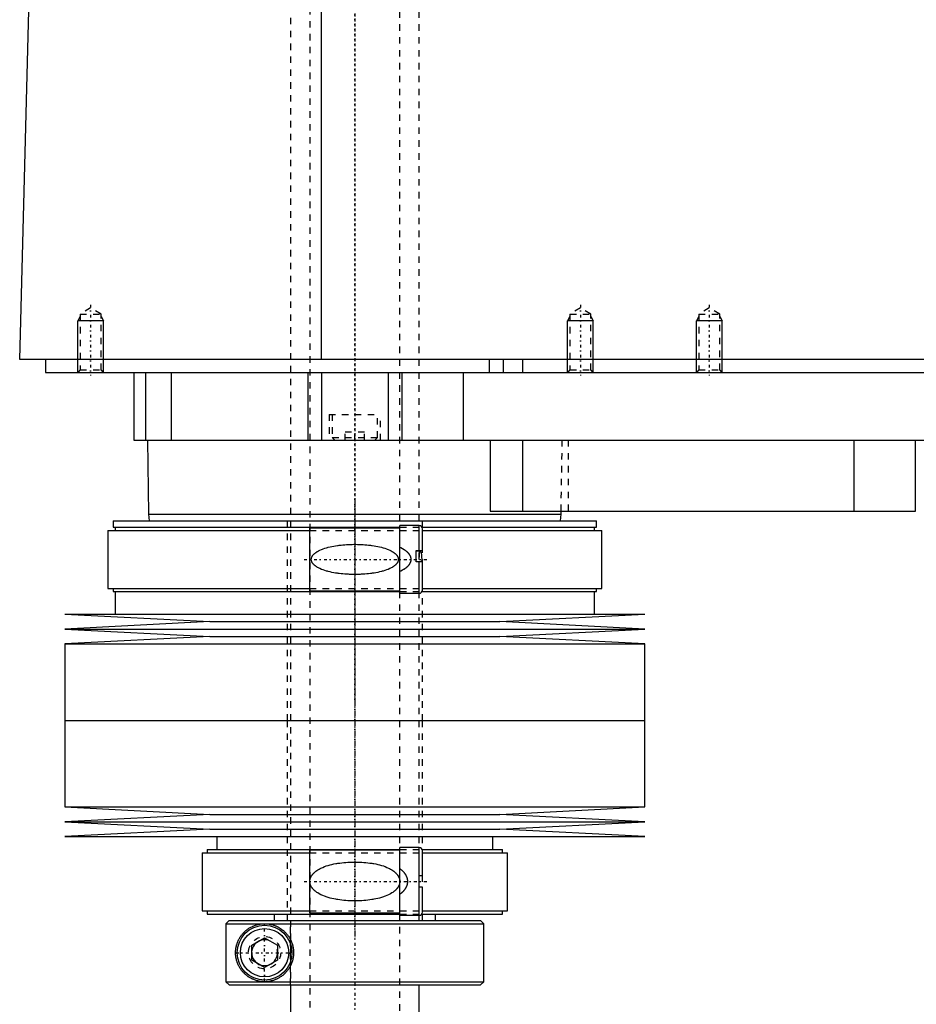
# Model space of a CAD drawing. Extents: x -502 to 174, y -319 to 558.
# Tile 3 of 8: x -502 to -363, y -24 to 129. Entities that reach past the tile are written whole.
import ezdxf

# ---------------------------------------------------------------- set-up
doc = ezdxf.new("R2010")
doc.units = 0
doc.linetypes.add('CENTER', pattern=[1.5, 0.45, -0.5, 0.05, -0.5])
doc.linetypes.add('DASHED', pattern=[2, 1, -1])
for name, color, linetype in [('AM_0', 7, 'CONTINUOUS'), ('AM_10', 7, 'CONTINUOUS'), ('AM_3', 7, 'DASHED'), ('AM_7', 7, 'CENTER')]:
    doc.layers.add(name, color=color, linetype=linetype)

msp = doc.modelspace()

# ---------------------------------------------------------------- linework, layer by layer
at = {"layer": 'AM_0', "color": 7, "linetype": 'CONTINUOUS'}
for p, q in [((-455.15, 76.5), (-455.15, 137.05)), ((-502, 76.5), (-500.5, 133.35)), ((-100.5, 76.5), (-502, 76.5)), ((-498, 76.5), (-498, 74.5)), ((-429.15, 76.5), (-429.15, 74.5)), ((-427, 76.5), (-427, 74.5)), ((-424, 76.5), (-424, 74.5)), ((-498, 74.5), (-144, 74.5)), ((-489, 74.5), (-489.01, 74.51)), ((-484.3, 74.5), (-484.3, 64)), ((-482.5, 74.5), (-482.5, 64)), ((-478.5, 74.5), (-478.5, 64)), ((-457.3, 74.5), (-457.3, 64)), ((-455.19, 74.5), (-455.19, 64)), ((-444.81, 74.5), (-444.81, 64)), ((-442.7, 74.5), (-442.7, 64)), ((-433.21, 74.5), (-433.21, 64)), ((-484.3, 64), (-288, 64)), ((-482.18, 64), (-482, 52.5)), ((-429, 64), (-429, 53)), ((-424, 64), (-424, 53)), ((-372.56, 64), (-372.56, 53)), ((-363, 53), (-363, 64)), ((-482, 52.5), (-481.9, 51.5)), ((-482, 52.5), (-418, 52.5)), ((-429, 53), (-363, 53)), ((-418.1, 51.5), (-418, 52.5)), ((-418, 52.5), (-417.99, 53)), ((-487.52, 51.5), (-487.52, 50.5)), ((-487.52, 51.5), (-412.48, 51.5)), ((-487.52, 50.5), (-443, 50.5)), ((-487.18, 50.5), (-487.18, 50)), ((-440, 50.75), (-443, 50.75)), ((-443, 40.25), (-443, 50.75)), ((-440, 46.9), (-440, 50.75)), ((-439.56, 50.5), (-412.48, 50.5)), ((-412.82, 50), (-412.82, 50.5)), ((-412.48, 50.5), (-412.48, 51.5)), ((-488.32, 50), (-488.32, 41)), ((-488.32, 50), (-457, 50)), ((-443, 50.35), (-457, 50.35)), ((-457, 40.65), (-457, 50.35)), ((-439.5, 46.9), (-439.5, 50.25)), ((-439.5, 50), (-411.68, 50)), ((-411.68, 41), (-411.68, 50)), ((-440.5, 46.9), (-439.5, 46.9)), ((-440.5, 45.1), (-440.5, 46.9)), ((-440.5, 46.84), (-440, 46.84)), ((-439.5, 45.1), (-440.5, 45.1)), ((-440, 40.25), (-440, 45.1)), ((-439.5, 40.75), (-439.5, 45.1)), ((-488.32, 41), (-457, 41)), ((-487.52, 41), (-487.52, 40.5)), ((-487.52, 40.5), (-443, 40.5)), ((-487.18, 40.5), (-487.18, 37)), ((-457, 40.65), (-443, 40.65)), ((-443, 40.25), (-440, 40.25)), ((-439.56, 40.5), (-412.48, 40.5)), ((-439.5, 41), (-411.68, 41)), ((-412.82, 37), (-412.82, 40.5)), ((-412.48, 40.5), (-412.48, 41)), ((-495, 37), (-472.5, 35.85)), ((-495, 37), (-405, 37)), ((-427.5, 35.85), (-405, 37)), ((-472.5, 35.85), (-495, 34.7)), ((-472.5, 35.85), (-427.5, 35.85)), ((-405, 34.7), (-427.5, 35.85)), ((-495, 34.7), (-472.5, 33.55)), ((-495, 34.7), (-405, 34.7)), ((-427.5, 33.55), (-405, 34.7)), ((-472.5, 33.55), (-495, 32.4)), ((-495, 32.4), (-495, 20.5)), ((-495, 32.4), (-405, 32.4)), ((-472.5, 33.55), (-427.5, 33.55)), ((-405, 32.4), (-427.5, 33.55)), ((-405, 20.5), (-405, 32.4)), ((-495, 20.5), (-405, 20.5)), ((-495, 20.5), (-495, 7.1)), ((-495, 20.5), (-405, 20.5)), ((-405, 7.1), (-405, 20.5)), ((-495, 7.1), (-472.5, 5.95)), ((-495, 7.1), (-405, 7.1)), ((-427.5, 5.95), (-405, 7.1)), ((-472.5, 5.95), (-495, 4.8)), ((-495, 4.8), (-472.5, 3.65)), ((-495, 4.8), (-405, 4.8)), ((-472.5, 5.95), (-427.5, 5.95)), ((-405, 4.8), (-427.5, 5.95)), ((-427.5, 3.65), (-405, 4.8)), ((-472.5, 3.65), (-495, 2.5)), ((-472.5, 3.65), (-427.5, 3.65)), ((-405, 2.5), (-427.5, 3.65)), ((-495, 2.5), (-405, 2.5)), ((-471.4, 2.5), (-471.4, 0.5)), ((-428.6, 0.5), (-428.6, 2.5)), ((-473.7, 0), (-473.7, -9)), ((-473.7, 0), (-457, 0)), ((-472.9, 0.5), (-472.9, 0)), ((-472.9, 0.5), (-443, 0.5)), ((-443, 0.4), (-457, 0.4)), ((-457, -9.3), (-457, 0.4)), ((-440, 0.8), (-443, 0.8)), ((-443, -9.7), (-443, 0.8)), ((-440, -9.7), (-440, 0.8)), ((-439.54, 0.5), (-427.1, 0.5)), ((-439.5, -3.55), (-439.5, 0.3)), ((-439.5, 0), (-426.3, 0)), ((-427.1, 0), (-427.1, 0.5)), ((-426.3, -9), (-426.3, 0)), ((-440, -3.55), (-439.5, -3.55)), ((-439.5, -5.35), (-440, -5.35)), ((-439.5, -9.2), (-439.5, -5.35)), ((-473.7, -9), (-457, -9)), ((-472.9, -9), (-472.9, -9.5)), ((-439.5, -9), (-426.3, -9)), ((-427.1, -9.5), (-427.1, -9)), ((-472.9, -9.5), (-442.99, -9.5)), ((-469.49, -10.5), (-469.99, -11)), ((-469.49, -10.5), (-430.5, -10.5)), ((-462.5, -9.5), (-462.5, -10.5)), ((-457, -9.3), (-443, -9.3)), ((-443, -9.7), (-440, -9.7)), ((-439.6, -9.5), (-427.1, -9.5)), ((-437.5, -10.5), (-437.5, -9.5)), ((-430, -11), (-430.5, -10.5)), ((-469.99, -11), (-430, -11)), ((-469.99, -11), (-469.99, -20)), ((-430, -20), (-430, -11)), ((-466, -14.35), (-464, -13.19)), ((-464, -13.19), (-462, -14.35)), ((-466, -16.65), (-466, -14.35)), ((-462, -14.35), (-462, -16.65)), ((-464, -17.81), (-466, -16.65)), ((-462, -16.65), (-464, -17.81)), ((-469.99, -20), (-430, -20)), ((-469.99, -20), (-469.49, -20.5)), ((-469.49, -20.5), (-430.5, -20.5)), ((-460, -20.5), (-460, -30.5)), ((-440, -50.5), (-440, -20.5)), ((-430.5, -20.5), (-430, -20))]:
    msp.add_line(p, q, dxfattribs=at)
for points in [[(-440, 46.84, 0), (-440, 46.84, 0), (-440, 46.84, 0), (-439.99, 46.84, 0), (-439.99, 46.84, 0), (-439.99, 46.84, 0), (-439.99, 46.84, 0), (-439.98, 46.84, 0), (-439.98, 46.84, 0), (-439.98, 46.84, 0), (-439.98, 46.84, 0), (-439.97, 46.84, 0), (-439.97, 46.84, 0), (-439.97, 46.84, 0), (-439.97, 46.84, 0), (-439.96, 46.84, 0), (-439.96, 46.84, 0), (-439.96, 46.84, 0), (-439.96, 46.84, 0), (-439.96, 46.84, 0), (-439.95, 46.84, 0), (-439.95, 46.83, 0), (-439.95, 46.83, 0), (-439.95, 46.83, 0), (-439.95, 46.83, 0), (-439.94, 46.83, 0), (-439.94, 46.83, 0), (-439.94, 46.83, 0), (-439.94, 46.83, 0), (-439.93, 46.83, 0), (-439.93, 46.83, 0), (-439.93, 46.82, 0), (-439.93, 46.82, 0), (-439.93, 46.82, 0), (-439.93, 46.82, 0), (-439.92, 46.82, 0), (-439.92, 46.82, 0), (-439.92, 46.82, 0), (-439.92, 46.82, 0), (-439.91, 46.81, 0), (-439.91, 46.81, 0), (-439.91, 46.81, 0), (-439.91, 46.81, 0), (-439.91, 46.81, 0), (-439.9, 46.81, 0), (-439.9, 46.81, 0), (-439.9, 46.8, 0), (-439.9, 46.8, 0), (-439.9, 46.8, 0), (-439.9, 46.8, 0), (-439.89, 46.8, 0), (-439.89, 46.79, 0), (-439.87, 46.78, 0), (-439.87, 46.77, 0), (-439.86, 46.77, 0), (-439.85, 46.75, 0), (-439.84, 46.74, 0), (-439.83, 46.72, 0), (-439.82, 46.71, 0), (-439.81, 46.7, 0), (-439.81, 46.69, 0), (-439.8, 46.68, 0), (-439.8, 46.66, 0), (-439.79, 46.65, 0), (-439.78, 46.64, 0), (-439.78, 46.63, 0), (-439.77, 46.62, 0), (-439.77, 46.6, 0), (-439.76, 46.59, 0), (-439.76, 46.58, 0), (-439.76, 46.57, 0), (-439.75, 46.55, 0), (-439.73, 46.5, 0), (-439.71, 46.4, 0), (-439.68, 46.3, 0), (-439.67, 46.19, 0), (-439.65, 46.09, 0), (-439.65, 46.03, 0), (-439.64, 45.98, 0), (-439.63, 45.87, 0), (-439.63, 45.77, 0), (-439.62, 45.66, 0), (-439.62, 45.56, 0), (-439.62, 45.46, 0), (-439.62, 45.41, 0), (-439.62, 45.36, 0), (-439.63, 45.26, 0), (-439.63, 45.15, 0), (-439.63, 45.1, 0)], [(-464, -20, 0), (-464.06, -20, 0), (-464.19, -20, 0), (-464.32, -19.99, 0), (-464.38, -19.98, 0), (-464.44, -19.98, 0), (-464.57, -19.96, 0), (-464.7, -19.95, 0), (-464.82, -19.92, 0), (-464.94, -19.9, 0), (-465.07, -19.87, 0), (-465.13, -19.86, 0), (-465.19, -19.84, 0), (-465.31, -19.81, 0), (-465.43, -19.77, 0), (-465.55, -19.73, 0), (-465.66, -19.68, 0), (-465.78, -19.63, 0), (-465.83, -19.61, 0), (-465.89, -19.58, 0), (-466, -19.53, 0), (-466.11, -19.47, 0), (-466.16, -19.45, 0), (-466.22, -19.42, 0), (-466.32, -19.35, 0), (-466.43, -19.29, 0), (-466.48, -19.26, 0), (-466.53, -19.22, 0), (-466.63, -19.15, 0), (-466.72, -19.08, 0), (-466.82, -19.01, 0), (-466.91, -18.93, 0), (-467, -18.85, 0), (-467.05, -18.81, 0), (-467.09, -18.77, 0), (-467.17, -18.69, 0), (-467.26, -18.6, 0), (-467.34, -18.52, 0), (-467.42, -18.43, 0), (-467.49, -18.34, 0), (-467.53, -18.29, 0), (-467.57, -18.25, 0), (-467.64, -18.15, 0), (-467.71, -18.05, 0), (-467.78, -17.94, 0), (-467.85, -17.83, 0), (-467.91, -17.72, 0), (-467.95, -17.66, 0), (-467.98, -17.6, 0), (-468.04, -17.48, 0), (-468.1, -17.36, 0), (-468.15, -17.23, 0), (-468.21, -17.1, 0), (-468.25, -16.97, 0), (-468.28, -16.9, 0), (-468.3, -16.83, 0), (-468.34, -16.69, 0), (-468.38, -16.55, 0), (-468.41, -16.4, 0), (-468.43, -16.31, 0), (-468.43, -16.28, 0), (-468.44, -16.26, 0), (-468.44, -16.24, 0), (-468.44, -16.23, 0), (-468.44, -16.21, 0), (-468.45, -16.18, 0), (-468.45, -16.15, 0), (-468.46, -16.13, 0), (-468.46, -16.1, 0), (-468.46, -16.09, 0), (-468.46, -16.07, 0), (-468.47, -16.05, 0), (-468.47, -16.02, 0), (-468.47, -16.01, 0), (-468.47, -15.99, 0), (-468.48, -15.97, 0), (-468.48, -15.94, 0), (-468.48, -15.93, 0), (-468.48, -15.91, 0), (-468.48, -15.89, 0), (-468.49, -15.86, 0), (-468.49, -15.83, 0), (-468.49, -15.8, 0), (-468.49, -15.77, 0), (-468.49, -15.76, 0), (-468.49, -15.75, 0), (-468.49, -15.72, 0), (-468.5, -15.69, 0), (-468.5, -15.66, 0), (-468.5, -15.63, 0), (-468.5, -15.6, 0), (-468.5, -15.59, 0), (-468.5, -15.57, 0), (-468.5, -15.54, 0), (-468.5, -15.51, 0), (-468.5, -15.5, 0), (-468.5, -15.49, 0), (-468.5, -15.46, 0), (-468.5, -15.43, 0), (-468.5, -15.41, 0), (-468.5, -15.4, 0), (-468.5, -15.37, 0), (-468.5, -15.34, 0), (-468.5, -15.31, 0), (-468.49, -15.28, 0), (-468.49, -15.25, 0), (-468.49, -15.24, 0), (-468.49, -15.23, 0), (-468.49, -15.2, 0), (-468.49, -15.17, 0), (-468.49, -15.14, 0), (-468.48, -15.11, 0), (-468.48, -15.09, 0), (-468.48, -15.07, 0), (-468.48, -15.06, 0), (-468.48, -15.03, 0), (-468.47, -15.01, 0), (-468.47, -14.99, 0), (-468.47, -14.98, 0), (-468.47, -14.95, 0), (-468.46, -14.93, 0), (-468.46, -14.91, 0), (-468.46, -14.9, 0), (-468.46, -14.87, 0), (-468.45, -14.85, 0), (-468.45, -14.82, 0), (-468.44, -14.79, 0), (-468.44, -14.77, 0), (-468.44, -14.76, 0), (-468.44, -14.74, 0), (-468.43, -14.72, 0), (-468.43, -14.69, 0), (-468.41, -14.6, 0), (-468.38, -14.45, 0), (-468.34, -14.31, 0), (-468.3, -14.17, 0), (-468.28, -14.1, 0), (-468.25, -14.03, 0), (-468.21, -13.9, 0), (-468.15, -13.77, 0), (-468.1, -13.64, 0), (-468.04, -13.52, 0), (-467.98, -13.4, 0), (-467.95, -13.34, 0), (-467.91, -13.28, 0), (-467.85, -13.17, 0), (-467.78, -13.06, 0), (-467.71, -12.95, 0), (-467.64, -12.85, 0), (-467.57, -12.75, 0), (-467.53, -12.71, 0), (-467.49, -12.66, 0), (-467.42, -12.57, 0), (-467.34, -12.48, 0), (-467.26, -12.4, 0), (-467.17, -12.31, 0), (-467.09, -12.23, 0), (-467.05, -12.19, 0), (-467, -12.15, 0), (-466.91, -12.07, 0), (-466.82, -11.99, 0), (-466.72, -11.92, 0), (-466.63, -11.85, 0), (-466.53, -11.78, 0), (-466.48, -11.74, 0), (-466.43, -11.71, 0), (-466.32, -11.65, 0), (-466.22, -11.58, 0), (-466.16, -11.55, 0), (-466.11, -11.53, 0), (-466, -11.47, 0), (-465.89, -11.42, 0), (-465.83, -11.39, 0), (-465.78, -11.37, 0), (-465.66, -11.32, 0), (-465.55, -11.27, 0), (-465.43, -11.23, 0), (-465.31, -11.19, 0), (-465.19, -11.16, 0), (-465.13, -11.14, 0), (-465.07, -11.13, 0), (-464.94, -11.1, 0), (-464.82, -11.08, 0), (-464.7, -11.05, 0), (-464.57, -11.04, 0), (-464.44, -11.02, 0), (-464.38, -11.02, 0), (-464.32, -11.01, 0), (-464.19, -11, 0), (-464.06, -11, 0), (-464, -11, 0)], [(-464, -11, 0), (-463.95, -11, 0), (-463.85, -11, 0), (-463.74, -11.01, 0), (-463.69, -11.01, 0), (-463.63, -11.01, 0), (-463.52, -11.03, 0), (-463.42, -11.04, 0), (-463.3, -11.05, 0), (-463.19, -11.07, 0), (-463.08, -11.09, 0), (-463.02, -11.11, 0), (-462.97, -11.12, 0), (-462.85, -11.15, 0), (-462.74, -11.18, 0), (-462.63, -11.21, 0), (-462.51, -11.25, 0), (-462.4, -11.29, 0), (-462.34, -11.32, 0), (-462.28, -11.34, 0), (-462.17, -11.39, 0), (-462.06, -11.44, 0), (-462, -11.47, 0), (-461.95, -11.5, 0), (-461.83, -11.56, 0), (-461.72, -11.62, 0), (-461.67, -11.65, 0), (-461.61, -11.68, 0), (-461.51, -11.75, 0), (-461.4, -11.83, 0), (-461.3, -11.9, 0), (-461.19, -11.98, 0), (-461.09, -12.06, 0), (-461.04, -12.11, 0), (-461, -12.15, 0), (-460.9, -12.24, 0), (-460.81, -12.33, 0), (-460.71, -12.42, 0), (-460.63, -12.52, 0), (-460.54, -12.62, 0), (-460.5, -12.68, 0), (-460.45, -12.73, 0), (-460.37, -12.84, 0), (-460.29, -12.95, 0), (-460.21, -13.07, 0), (-460.14, -13.19, 0), (-460.06, -13.32, 0), (-460.03, -13.38, 0), (-460, -13.45, 0), (-459.93, -13.58, 0), (-459.87, -13.71, 0), (-459.81, -13.85, 0), (-459.76, -13.99, 0), (-459.71, -14.13, 0), (-459.69, -14.2, 0), (-459.67, -14.27, 0), (-459.63, -14.41, 0), (-459.6, -14.56, 0), (-459.57, -14.7, 0), (-459.55, -14.85, 0), (-459.53, -14.99, 0), (-459.52, -15.07, 0), (-459.51, -15.14, 0), (-459.51, -15.28, 0), (-459.5, -15.43, 0), (-459.5, -15.5, 0), (-459.5, -15.57, 0), (-459.51, -15.72, 0), (-459.51, -15.86, 0), (-459.52, -15.93, 0), (-459.53, -16.01, 0), (-459.55, -16.15, 0), (-459.57, -16.3, 0), (-459.6, -16.44, 0), (-459.63, -16.59, 0), (-459.67, -16.73, 0), (-459.69, -16.8, 0), (-459.71, -16.87, 0), (-459.76, -17.01, 0), (-459.81, -17.15, 0), (-459.87, -17.29, 0), (-459.93, -17.42, 0), (-460, -17.55, 0), (-460.03, -17.62, 0), (-460.06, -17.68, 0), (-460.14, -17.81, 0), (-460.21, -17.93, 0), (-460.29, -18.05, 0), (-460.37, -18.16, 0), (-460.45, -18.27, 0), (-460.5, -18.32, 0), (-460.54, -18.38, 0), (-460.63, -18.48, 0), (-460.71, -18.58, 0), (-460.81, -18.67, 0), (-460.9, -18.76, 0), (-461, -18.85, 0), (-461.04, -18.89, 0), (-461.09, -18.94, 0), (-461.19, -19.02, 0), (-461.3, -19.1, 0), (-461.4, -19.17, 0), (-461.51, -19.25, 0), (-461.61, -19.32, 0), (-461.67, -19.35, 0), (-461.72, -19.38, 0), (-461.83, -19.44, 0), (-461.95, -19.5, 0), (-462, -19.53, 0), (-462.06, -19.56, 0), (-462.17, -19.61, 0), (-462.28, -19.66, 0), (-462.34, -19.68, 0), (-462.4, -19.71, 0), (-462.51, -19.75, 0), (-462.63, -19.79, 0), (-462.74, -19.82, 0), (-462.85, -19.85, 0), (-462.97, -19.88, 0), (-463.02, -19.89, 0), (-463.08, -19.91, 0), (-463.19, -19.93, 0), (-463.3, -19.95, 0), (-463.42, -19.96, 0), (-463.52, -19.97, 0), (-463.63, -19.99, 0), (-463.69, -19.99, 0), (-463.74, -19.99, 0), (-463.85, -20, 0), (-463.95, -20, 0), (-464, -20, 0)]]:
    msp.add_polyline3d(points, dxfattribs=at)
for radius in [4.25, 3.75]:
    msp.add_circle((-464, -15.5), radius, dxfattribs=at)
for centre, start, end in [((-440, 50.25), 0, 90), ((-440, 40.75), 270, 0), ((-440, 0.3), 0, 90), ((-440, -9.2), 270, 0)]:
    msp.add_arc(centre, 0.5, start, end, dxfattribs=at)
at = {"layer": 'AM_10', "color": 7, "linetype": 'CONTINUOUS'}
for p, q in [((-492.62, 83.16), (-493, 82.5)), ((-489, 82.5), (-493, 82.5)), ((-493, 74.5), (-493, 82.5)), ((-489.38, 83.16), (-489, 82.5)), ((-489, 74.5), (-489, 82.5)), ((-416.62, 83.16), (-417, 82.5)), ((-413, 82.5), (-417, 82.5)), ((-417, 74.5), (-417, 82.5)), ((-413.38, 83.16), (-413, 82.5)), ((-413, 74.5), (-413, 82.5)), ((-396.62, 83.16), (-397, 82.5)), ((-393, 82.5), (-397, 82.5)), ((-397, 74.5), (-397, 82.5)), ((-393.38, 83.16), (-393, 82.5)), ((-393, 74.5), (-393, 82.5))]:
    msp.add_line(p, q, dxfattribs=at)
msp.add_arc((-464, -15.5), 2.01, 75, 15, dxfattribs=at)
at = {"layer": 'AM_3', "color": 6, "linetype": 'DASHED'}
for p, q in [((-457, 479), (-457, -50.5)), ((-443, -50.5), (-443, 479)), ((-460, 463.5), (-460, -20.5)), ((-440, -10.5), (-440, 459.9)), ((-491, 84.5), (-492.62, 83.56)), ((-489.38, 83.56), (-491, 84.5)), ((-415, 84.5), (-416.62, 83.56)), ((-413.38, 83.56), (-415, 84.5)), ((-395, 84.5), (-396.62, 83.56)), ((-393.38, 83.56), (-395, 84.5)), ((-492.62, 83.56), (-492.62, 74.88)), ((-492.62, 83.56), (-489.38, 83.56)), ((-489.38, 74.88), (-489.38, 83.56)), ((-416.62, 83.56), (-416.62, 74.88)), ((-416.62, 83.56), (-413.38, 83.56)), ((-413.38, 74.88), (-413.38, 83.56)), ((-396.62, 83.56), (-396.62, 74.88)), ((-396.62, 83.56), (-393.38, 83.56)), ((-393.38, 74.88), (-393.38, 83.56)), ((-492.62, 74.88), (-493, 74.5)), ((-492.62, 74.88), (-489.38, 74.88)), ((-489.01, 74.51), (-489.38, 74.88)), ((-416.62, 74.88), (-417, 74.5)), ((-416.62, 74.88), (-413.38, 74.88)), ((-413, 74.5), (-413.38, 74.88)), ((-396.62, 74.88), (-397, 74.5)), ((-396.62, 74.88), (-393.38, 74.88)), ((-393, 74.5), (-393.38, 74.88)), ((-478.5, 74.5), (-478.5, 64)), ((-454, 68), (-454, 64)), ((-454, 68), (-446, 68)), ((-453.5, 68), (-453.5, 64.4)), ((-446.5, 64.4), (-446.5, 68)), ((-446, 64), (-446, 68)), ((-453.5, 64.4), (-453.1, 64)), ((-453.5, 64.4), (-446.5, 64.4)), ((-451.5, 64), (-451.5, 65.25)), ((-448.5, 65.25), (-451.5, 65.25)), ((-450, 64), (-450, 65.25)), ((-448.5, 64), (-448.5, 65.25)), ((-446.9, 64), (-446.5, 64.4)), ((-417.99, 53), (-417.82, 64)), ((-416.85, 53), (-416.85, 64)), ((-460.5, 51.5), (-460.5, 20.5)), ((-443, 50.5), (-439.56, 50.5)), ((-439.5, 20.5), (-439.5, 51.5)), ((-457, 50), (-439.5, 50)), ((-440, 46.84), (-440, 45.1)), ((-457, 41), (-439.5, 41)), ((-443, 40.5), (-439.56, 40.5)), ((-460.5, 20.5), (-460.5, -10.5)), ((-439.5, -10.5), (-439.5, 20.5)), ((-457, 0), (-439.5, 0)), ((-443, 0.5), (-439.54, 0.5)), ((-457, -9), (-439.5, -9)), ((-469.73, -10.75), (-469.49, -10.5)), ((-459.97, -20.5), (-459.97, -10.5)), ((-442.99, -9.5), (-439.6, -9.5)), ((-469.86, -20.13), (-469.99, -20))]:
    msp.add_line(p, q, dxfattribs=at)
for points in [[(-450, 47.84, 0), (-449.86, 47.84, 0), (-449.58, 47.83, 0), (-449.3, 47.83, 0), (-449.16, 47.82, 0), (-449.02, 47.81, 0), (-448.73, 47.8, 0), (-448.44, 47.78, 0), (-448.16, 47.75, 0), (-447.87, 47.73, 0), (-447.58, 47.69, 0), (-447.43, 47.67, 0), (-447.29, 47.65, 0), (-447, 47.61, 0), (-446.72, 47.56, 0), (-446.44, 47.51, 0), (-446.16, 47.44, 0), (-445.88, 47.38, 0), (-445.75, 47.34, 0), (-445.61, 47.3, 0), (-445.35, 47.22, 0), (-445.09, 47.14, 0), (-444.96, 47.09, 0), (-444.83, 47.04, 0), (-444.59, 46.93, 0), (-444.35, 46.81, 0), (-444.23, 46.75, 0), (-444.21, 46.74, 0), (-444.17, 46.71, 0), (-444.13, 46.69, 0), (-444.12, 46.68, 0), (-444.1, 46.67, 0), (-444.06, 46.64, 0), (-444.02, 46.62, 0), (-443.99, 46.59, 0), (-443.95, 46.57, 0), (-443.91, 46.54, 0), (-443.89, 46.53, 0), (-443.88, 46.52, 0), (-443.84, 46.49, 0), (-443.81, 46.46, 0), (-443.77, 46.43, 0), (-443.74, 46.4, 0), (-443.7, 46.37, 0), (-443.68, 46.36, 0), (-443.67, 46.34, 0), (-443.63, 46.31, 0), (-443.6, 46.27, 0), (-443.57, 46.24, 0), (-443.54, 46.2, 0), (-443.51, 46.16, 0), (-443.49, 46.15, 0), (-443.48, 46.13, 0), (-443.45, 46.09, 0), (-443.42, 46.05, 0), (-443.4, 46.01, 0), (-443.37, 45.97, 0), (-443.35, 45.92, 0), (-443.34, 45.9, 0), (-443.33, 45.88, 0), (-443.31, 45.84, 0), (-443.3, 45.79, 0), (-443.28, 45.75, 0), (-443.27, 45.7, 0), (-443.26, 45.66, 0), (-443.26, 45.64, 0), (-443.25, 45.61, 0), (-443.25, 45.57, 0), (-443.25, 45.52, 0), (-443.25, 45.5, 0), (-443.25, 45.48, 0), (-443.25, 45.43, 0), (-443.25, 45.39, 0), (-443.26, 45.36, 0), (-443.26, 45.34, 0), (-443.27, 45.3, 0), (-443.28, 45.25, 0), (-443.3, 45.21, 0), (-443.31, 45.16, 0), (-443.33, 45.12, 0), (-443.34, 45.1, 0), (-443.35, 45.08, 0), (-443.37, 45.03, 0), (-443.4, 44.99, 0), (-443.42, 44.95, 0), (-443.45, 44.91, 0), (-443.48, 44.87, 0), (-443.49, 44.85, 0), (-443.51, 44.84, 0), (-443.54, 44.8, 0), (-443.57, 44.76, 0), (-443.6, 44.73, 0), (-443.63, 44.69, 0), (-443.67, 44.66, 0), (-443.68, 44.64, 0), (-443.7, 44.63, 0), (-443.74, 44.6, 0), (-443.77, 44.57, 0), (-443.81, 44.54, 0), (-443.84, 44.51, 0), (-443.88, 44.48, 0), (-443.89, 44.47, 0), (-443.91, 44.46, 0), (-443.95, 44.43, 0), (-443.99, 44.41, 0), (-444.02, 44.38, 0), (-444.06, 44.36, 0), (-444.1, 44.33, 0), (-444.12, 44.32, 0), (-444.13, 44.31, 0), (-444.17, 44.29, 0), (-444.21, 44.26, 0), (-444.23, 44.25, 0), (-444.35, 44.19, 0), (-444.59, 44.07, 0), (-444.83, 43.96, 0), (-445.09, 43.86, 0), (-445.35, 43.78, 0), (-445.61, 43.7, 0), (-445.75, 43.66, 0), (-445.88, 43.62, 0), (-446.16, 43.56, 0), (-446.44, 43.49, 0), (-446.72, 43.44, 0), (-447, 43.39, 0), (-447.29, 43.35, 0), (-447.43, 43.33, 0), (-447.58, 43.31, 0), (-447.87, 43.27, 0), (-448.16, 43.25, 0), (-448.44, 43.22, 0), (-448.73, 43.2, 0), (-449.02, 43.19, 0), (-449.16, 43.18, 0), (-449.3, 43.17, 0), (-449.58, 43.17, 0), (-449.86, 43.16, 0), (-450, 43.16, 0), (-450.14, 43.16, 0), (-450.42, 43.17, 0), (-450.7, 43.17, 0), (-450.84, 43.18, 0), (-450.98, 43.19, 0), (-451.27, 43.2, 0), (-451.56, 43.22, 0), (-451.84, 43.25, 0), (-452.13, 43.27, 0), (-452.42, 43.31, 0), (-452.57, 43.33, 0), (-452.71, 43.35, 0), (-453, 43.39, 0), (-453.28, 43.44, 0), (-453.56, 43.49, 0), (-453.84, 43.56, 0), (-454.12, 43.62, 0), (-454.25, 43.66, 0), (-454.39, 43.7, 0), (-454.65, 43.78, 0), (-454.91, 43.86, 0), (-455.17, 43.96, 0), (-455.41, 44.07, 0), (-455.65, 44.19, 0), (-455.77, 44.25, 0), (-455.79, 44.26, 0), (-455.83, 44.29, 0), (-455.87, 44.31, 0), (-455.88, 44.32, 0), (-455.9, 44.33, 0), (-455.94, 44.36, 0), (-455.98, 44.38, 0), (-456.01, 44.41, 0), (-456.05, 44.43, 0), (-456.09, 44.46, 0), (-456.11, 44.47, 0), (-456.12, 44.48, 0), (-456.16, 44.51, 0), (-456.19, 44.54, 0), (-456.23, 44.57, 0), (-456.26, 44.6, 0), (-456.3, 44.63, 0), (-456.32, 44.64, 0), (-456.33, 44.66, 0), (-456.37, 44.69, 0), (-456.4, 44.73, 0), (-456.43, 44.76, 0), (-456.46, 44.8, 0), (-456.49, 44.84, 0), (-456.51, 44.85, 0), (-456.52, 44.87, 0), (-456.55, 44.91, 0), (-456.58, 44.95, 0), (-456.6, 44.99, 0), (-456.63, 45.03, 0), (-456.65, 45.08, 0), (-456.66, 45.1, 0), (-456.67, 45.12, 0), (-456.69, 45.16, 0), (-456.7, 45.21, 0), (-456.72, 45.25, 0), (-456.73, 45.3, 0), (-456.74, 45.34, 0), (-456.74, 45.36, 0), (-456.75, 45.39, 0), (-456.75, 45.43, 0), (-456.75, 45.48, 0), (-456.75, 45.5, 0), (-456.75, 45.52, 0), (-456.75, 45.57, 0), (-456.75, 45.61, 0), (-456.74, 45.64, 0), (-456.74, 45.66, 0), (-456.73, 45.7, 0), (-456.72, 45.75, 0), (-456.7, 45.79, 0), (-456.69, 45.84, 0), (-456.67, 45.88, 0), (-456.66, 45.9, 0), (-456.65, 45.92, 0), (-456.63, 45.97, 0), (-456.6, 46.01, 0), (-456.58, 46.05, 0), (-456.55, 46.09, 0), (-456.52, 46.13, 0), (-456.51, 46.15, 0), (-456.49, 46.16, 0), (-456.46, 46.2, 0), (-456.43, 46.24, 0), (-456.4, 46.27, 0), (-456.37, 46.31, 0), (-456.33, 46.34, 0), (-456.32, 46.36, 0), (-456.3, 46.37, 0), (-456.26, 46.4, 0), (-456.23, 46.43, 0), (-456.19, 46.46, 0), (-456.16, 46.49, 0), (-456.12, 46.52, 0), (-456.11, 46.53, 0), (-456.09, 46.54, 0), (-456.05, 46.57, 0), (-456.01, 46.59, 0), (-455.98, 46.62, 0), (-455.94, 46.64, 0), (-455.9, 46.67, 0), (-455.88, 46.68, 0), (-455.87, 46.69, 0), (-455.83, 46.71, 0), (-455.79, 46.74, 0), (-455.77, 46.75, 0), (-455.65, 46.81, 0), (-455.41, 46.93, 0), (-455.17, 47.04, 0), (-455.04, 47.09, 0), (-454.91, 47.14, 0), (-454.65, 47.22, 0), (-454.39, 47.3, 0), (-454.25, 47.34, 0), (-454.12, 47.38, 0), (-453.84, 47.44, 0), (-453.56, 47.51, 0), (-453.28, 47.56, 0), (-453, 47.61, 0), (-452.71, 47.65, 0), (-452.57, 47.67, 0), (-452.42, 47.69, 0), (-452.13, 47.73, 0), (-451.84, 47.75, 0), (-451.56, 47.78, 0), (-451.27, 47.8, 0), (-450.98, 47.81, 0), (-450.84, 47.82, 0), (-450.7, 47.83, 0), (-450.42, 47.83, 0), (-450.14, 47.84, 0), (-450, 47.84, 0)], [(-443, 47.4, 0), (-442.86, 47.33, 0), (-442.6, 47.19, 0), (-442.34, 47.03, 0), (-442.22, 46.94, 0), (-442.2, 46.93, 0), (-442.16, 46.9, 0), (-442.12, 46.87, 0), (-442.1, 46.85, 0), (-442.08, 46.84, 0), (-442.04, 46.81, 0), (-442.01, 46.77, 0), (-441.97, 46.74, 0), (-441.93, 46.71, 0), (-441.9, 46.68, 0), (-441.88, 46.66, 0), (-441.86, 46.64, 0), (-441.83, 46.61, 0), (-441.8, 46.58, 0), (-441.76, 46.54, 0), (-441.73, 46.51, 0), (-441.7, 46.47, 0), (-441.68, 46.45, 0), (-441.67, 46.43, 0), (-441.64, 46.4, 0), (-441.61, 46.36, 0), (-441.58, 46.32, 0), (-441.55, 46.27, 0), (-441.53, 46.23, 0), (-441.51, 46.21, 0), (-441.5, 46.19, 0), (-441.47, 46.14, 0), (-441.45, 46.1, 0), (-441.43, 46.05, 0), (-441.41, 46.01, 0), (-441.39, 45.96, 0), (-441.38, 45.94, 0), (-441.37, 45.91, 0), (-441.36, 45.86, 0), (-441.34, 45.82, 0), (-441.33, 45.77, 0), (-441.32, 45.72, 0), (-441.31, 45.67, 0), (-441.31, 45.65, 0), (-441.31, 45.62, 0), (-441.3, 45.57, 0), (-441.3, 45.52, 0), (-441.3, 45.5, 0), (-441.3, 45.48, 0), (-441.3, 45.43, 0), (-441.31, 45.38, 0), (-441.31, 45.35, 0), (-441.31, 45.33, 0), (-441.32, 45.28, 0), (-441.33, 45.23, 0), (-441.34, 45.18, 0), (-441.36, 45.14, 0), (-441.37, 45.09, 0), (-441.38, 45.06, 0), (-441.39, 45.04, 0), (-441.41, 44.99, 0), (-441.43, 44.95, 0), (-441.45, 44.9, 0), (-441.47, 44.86, 0), (-441.5, 44.81, 0), (-441.51, 44.79, 0), (-441.53, 44.77, 0), (-441.55, 44.73, 0), (-441.58, 44.68, 0), (-441.61, 44.64, 0), (-441.64, 44.6, 0), (-441.67, 44.57, 0), (-441.68, 44.55, 0), (-441.7, 44.53, 0), (-441.73, 44.49, 0), (-441.76, 44.46, 0), (-441.8, 44.42, 0), (-441.83, 44.39, 0), (-441.86, 44.36, 0), (-441.88, 44.34, 0), (-441.9, 44.32, 0), (-441.93, 44.29, 0), (-441.97, 44.26, 0), (-442.01, 44.23, 0), (-442.04, 44.19, 0), (-442.08, 44.16, 0), (-442.1, 44.15, 0), (-442.12, 44.13, 0), (-442.16, 44.1, 0), (-442.2, 44.07, 0), (-442.22, 44.06, 0), (-442.24, 44.04, 0), (-442.28, 44.02, 0), (-442.32, 43.99, 0), (-442.34, 43.97, 0), (-442.36, 43.96, 0), (-442.4, 43.93, 0), (-442.44, 43.91, 0), (-442.6, 43.81, 0), (-442.86, 43.67, 0), (-443, 43.6, 0)], [(-450, -1.44, 0), (-449.85, -1.44, 0), (-449.55, -1.44, 0), (-449.24, -1.45, 0), (-449.09, -1.46, 0), (-448.93, -1.47, 0), (-448.62, -1.49, 0), (-448.31, -1.51, 0), (-447.99, -1.55, 0), (-447.68, -1.59, 0), (-447.37, -1.63, 0), (-447.22, -1.66, 0), (-447.06, -1.68, 0), (-446.76, -1.74, 0), (-446.45, -1.81, 0), (-446.15, -1.88, 0), (-445.86, -1.96, 0), (-445.57, -2.05, 0), (-445.43, -2.1, 0), (-445.29, -2.15, 0), (-445.02, -2.26, 0), (-444.75, -2.38, 0), (-444.62, -2.45, 0), (-444.49, -2.52, 0), (-444.25, -2.66, 0), (-444.11, -2.76, 0), (-444.07, -2.78, 0), (-444.03, -2.81, 0), (-444.01, -2.82, 0), (-443.99, -2.84, 0), (-443.95, -2.87, 0), (-443.91, -2.9, 0), (-443.9, -2.91, 0), (-443.88, -2.93, 0), (-443.84, -2.96, 0), (-443.8, -2.99, 0), (-443.78, -3, 0), (-443.77, -3.02, 0), (-443.73, -3.05, 0), (-443.69, -3.09, 0), (-443.66, -3.12, 0), (-443.62, -3.15, 0), (-443.59, -3.19, 0), (-443.57, -3.21, 0), (-443.56, -3.23, 0), (-443.52, -3.26, 0), (-443.49, -3.3, 0), (-443.46, -3.34, 0), (-443.42, -3.38, 0), (-443.39, -3.42, 0), (-443.38, -3.44, 0), (-443.36, -3.46, 0), (-443.33, -3.51, 0), (-443.3, -3.55, 0), (-443.28, -3.59, 0), (-443.25, -3.64, 0), (-443.22, -3.69, 0), (-443.21, -3.71, 0), (-443.2, -3.73, 0), (-443.18, -3.78, 0), (-443.16, -3.83, 0), (-443.14, -3.88, 0), (-443.12, -3.92, 0), (-443.1, -3.97, 0), (-443.09, -4, 0), (-443.09, -4.02, 0), (-443.07, -4.07, 0), (-443.06, -4.12, 0), (-443.05, -4.17, 0), (-443.04, -4.22, 0), (-443.03, -4.27, 0), (-443.03, -4.3, 0), (-443.03, -4.32, 0), (-443.03, -4.37, 0), (-443.02, -4.43, 0), (-443.02, -4.45, 0), (-443.02, -4.47, 0), (-443.03, -4.53, 0), (-443.03, -4.58, 0), (-443.03, -4.6, 0), (-443.03, -4.63, 0), (-443.04, -4.68, 0), (-443.05, -4.73, 0), (-443.06, -4.78, 0), (-443.07, -4.83, 0), (-443.09, -4.88, 0), (-443.09, -4.9, 0), (-443.1, -4.93, 0), (-443.12, -4.98, 0), (-443.14, -5.02, 0), (-443.16, -5.07, 0), (-443.18, -5.12, 0), (-443.2, -5.17, 0), (-443.21, -5.19, 0), (-443.22, -5.21, 0), (-443.25, -5.26, 0), (-443.28, -5.31, 0), (-443.3, -5.35, 0), (-443.33, -5.39, 0), (-443.36, -5.44, 0), (-443.38, -5.46, 0), (-443.39, -5.48, 0), (-443.42, -5.52, 0), (-443.46, -5.56, 0), (-443.49, -5.6, 0), (-443.52, -5.64, 0), (-443.56, -5.67, 0), (-443.57, -5.69, 0), (-443.59, -5.71, 0), (-443.62, -5.75, 0), (-443.66, -5.78, 0), (-443.69, -5.81, 0), (-443.73, -5.85, 0), (-443.77, -5.88, 0), (-443.78, -5.9, 0), (-443.8, -5.91, 0), (-443.84, -5.94, 0), (-443.88, -5.97, 0), (-443.9, -5.99, 0), (-443.91, -6, 0), (-443.95, -6.03, 0), (-443.99, -6.06, 0), (-444.01, -6.08, 0), (-444.03, -6.09, 0), (-444.07, -6.12, 0), (-444.11, -6.14, 0), (-444.25, -6.24, 0), (-444.49, -6.38, 0), (-444.75, -6.52, 0), (-445.02, -6.64, 0), (-445.29, -6.75, 0), (-445.43, -6.8, 0), (-445.57, -6.85, 0), (-445.86, -6.94, 0), (-446.15, -7.02, 0), (-446.45, -7.09, 0), (-446.76, -7.16, 0), (-447.06, -7.22, 0), (-447.22, -7.24, 0), (-447.37, -7.27, 0), (-447.68, -7.31, 0), (-447.99, -7.35, 0), (-448.31, -7.39, 0), (-448.62, -7.41, 0), (-448.93, -7.43, 0), (-449.09, -7.44, 0), (-449.24, -7.45, 0), (-449.55, -7.46, 0), (-449.85, -7.46, 0), (-450, -7.46, 0), (-450.15, -7.46, 0), (-450.45, -7.46, 0), (-450.76, -7.45, 0), (-450.91, -7.44, 0), (-451.07, -7.43, 0), (-451.38, -7.41, 0), (-451.69, -7.39, 0), (-452.01, -7.35, 0), (-452.32, -7.31, 0), (-452.63, -7.27, 0), (-452.78, -7.24, 0), (-452.94, -7.22, 0), (-453.24, -7.16, 0), (-453.55, -7.09, 0), (-453.85, -7.02, 0), (-454.14, -6.94, 0), (-454.43, -6.85, 0), (-454.57, -6.8, 0), (-454.71, -6.75, 0), (-454.98, -6.64, 0), (-455.25, -6.52, 0), (-455.51, -6.38, 0), (-455.75, -6.24, 0), (-455.89, -6.14, 0), (-455.93, -6.12, 0), (-455.97, -6.09, 0), (-455.99, -6.08, 0), (-456.01, -6.06, 0), (-456.05, -6.03, 0), (-456.09, -6, 0), (-456.1, -5.99, 0), (-456.12, -5.97, 0), (-456.16, -5.94, 0), (-456.2, -5.91, 0), (-456.22, -5.9, 0), (-456.23, -5.88, 0), (-456.27, -5.85, 0), (-456.31, -5.81, 0), (-456.34, -5.78, 0), (-456.38, -5.75, 0), (-456.41, -5.71, 0), (-456.43, -5.69, 0), (-456.44, -5.67, 0), (-456.48, -5.64, 0), (-456.51, -5.6, 0), (-456.54, -5.56, 0), (-456.58, -5.52, 0), (-456.61, -5.48, 0), (-456.62, -5.46, 0), (-456.64, -5.44, 0), (-456.67, -5.39, 0), (-456.7, -5.35, 0), (-456.72, -5.31, 0), (-456.75, -5.26, 0), (-456.78, -5.21, 0), (-456.79, -5.19, 0), (-456.8, -5.17, 0), (-456.82, -5.12, 0), (-456.84, -5.07, 0), (-456.86, -5.02, 0), (-456.88, -4.98, 0), (-456.9, -4.93, 0), (-456.91, -4.9, 0), (-456.91, -4.88, 0), (-456.93, -4.83, 0), (-456.94, -4.78, 0), (-456.95, -4.73, 0), (-456.96, -4.68, 0), (-456.97, -4.63, 0), (-456.97, -4.6, 0), (-456.97, -4.58, 0), (-456.97, -4.53, 0), (-456.98, -4.47, 0), (-456.98, -4.45, 0), (-456.98, -4.43, 0), (-456.97, -4.37, 0), (-456.97, -4.32, 0), (-456.97, -4.3, 0), (-456.97, -4.27, 0), (-456.96, -4.22, 0), (-456.95, -4.17, 0), (-456.94, -4.12, 0), (-456.93, -4.07, 0), (-456.91, -4.02, 0), (-456.91, -4, 0), (-456.9, -3.97, 0), (-456.88, -3.92, 0), (-456.86, -3.88, 0), (-456.84, -3.83, 0), (-456.82, -3.78, 0), (-456.8, -3.73, 0), (-456.79, -3.71, 0), (-456.78, -3.69, 0), (-456.75, -3.64, 0), (-456.72, -3.59, 0), (-456.7, -3.55, 0), (-456.67, -3.51, 0), (-456.64, -3.46, 0), (-456.62, -3.44, 0), (-456.61, -3.42, 0), (-456.58, -3.38, 0), (-456.54, -3.34, 0), (-456.51, -3.3, 0), (-456.48, -3.26, 0), (-456.44, -3.23, 0), (-456.43, -3.21, 0), (-456.41, -3.19, 0), (-456.38, -3.15, 0), (-456.34, -3.12, 0), (-456.31, -3.09, 0), (-456.27, -3.05, 0), (-456.23, -3.02, 0), (-456.22, -3, 0), (-456.2, -2.99, 0), (-456.16, -2.96, 0), (-456.12, -2.93, 0), (-456.1, -2.91, 0), (-456.09, -2.9, 0), (-456.05, -2.87, 0), (-456.01, -2.84, 0), (-455.99, -2.82, 0), (-455.97, -2.81, 0), (-455.93, -2.78, 0), (-455.89, -2.76, 0), (-455.75, -2.66, 0), (-455.51, -2.52, 0), (-455.38, -2.45, 0), (-455.25, -2.38, 0), (-454.98, -2.26, 0), (-454.71, -2.15, 0), (-454.57, -2.1, 0), (-454.43, -2.05, 0), (-454.14, -1.96, 0), (-453.85, -1.88, 0), (-453.55, -1.81, 0), (-453.24, -1.74, 0), (-452.94, -1.68, 0), (-452.78, -1.66, 0), (-452.63, -1.63, 0), (-452.32, -1.59, 0), (-452.01, -1.55, 0), (-451.69, -1.51, 0), (-451.38, -1.49, 0), (-451.07, -1.47, 0), (-450.91, -1.46, 0), (-450.76, -1.45, 0), (-450.45, -1.44, 0), (-450.15, -1.44, 0), (-450, -1.44, 0)], [(-443, -2.46, 0), (-442.89, -2.54, 0), (-442.77, -2.64, 0), (-442.74, -2.67, 0), (-442.71, -2.7, 0), (-442.69, -2.72, 0), (-442.67, -2.73, 0), (-442.64, -2.76, 0), (-442.61, -2.79, 0), (-442.58, -2.82, 0), (-442.55, -2.85, 0), (-442.52, -2.89, 0), (-442.5, -2.9, 0), (-442.49, -2.92, 0), (-442.46, -2.95, 0), (-442.43, -2.98, 0), (-442.42, -3, 0), (-442.4, -3.02, 0), (-442.38, -3.05, 0), (-442.35, -3.08, 0), (-442.34, -3.1, 0), (-442.32, -3.12, 0), (-442.3, -3.15, 0), (-442.27, -3.19, 0), (-442.25, -3.22, 0), (-442.22, -3.25, 0), (-442.2, -3.29, 0), (-442.19, -3.31, 0), (-442.18, -3.33, 0), (-442.15, -3.36, 0), (-442.13, -3.4, 0), (-442.11, -3.44, 0), (-442.09, -3.48, 0), (-442.07, -3.52, 0), (-442.06, -3.54, 0), (-442.05, -3.56, 0), (-442.03, -3.6, 0), (-442.01, -3.64, 0), (-441.99, -3.68, 0), (-441.98, -3.72, 0), (-441.96, -3.77, 0), (-441.95, -3.79, 0), (-441.94, -3.81, 0), (-441.93, -3.85, 0), (-441.92, -3.9, 0), (-441.9, -3.94, 0), (-441.89, -3.99, 0), (-441.88, -4.03, 0), (-441.88, -4.05, 0), (-441.87, -4.08, 0), (-441.87, -4.12, 0), (-441.86, -4.16, 0), (-441.85, -4.21, 0), (-441.85, -4.25, 0), (-441.84, -4.3, 0), (-441.84, -4.32, 0), (-441.84, -4.34, 0), (-441.84, -4.39, 0), (-441.84, -4.43, 0), (-441.84, -4.45, 0), (-441.84, -4.47, 0), (-441.84, -4.51, 0), (-441.84, -4.56, 0), (-441.84, -4.58, 0), (-441.84, -4.6, 0), (-441.85, -4.65, 0), (-441.85, -4.69, 0), (-441.86, -4.74, 0), (-441.87, -4.78, 0), (-441.87, -4.82, 0), (-441.88, -4.85, 0), (-441.88, -4.87, 0), (-441.89, -4.91, 0), (-441.9, -4.96, 0), (-441.92, -5, 0), (-441.93, -5.05, 0), (-441.94, -5.09, 0), (-441.95, -5.11, 0), (-441.96, -5.13, 0), (-441.98, -5.18, 0), (-441.99, -5.22, 0), (-442.01, -5.26, 0), (-442.03, -5.3, 0), (-442.05, -5.34, 0), (-442.06, -5.36, 0), (-442.07, -5.38, 0), (-442.09, -5.42, 0), (-442.11, -5.46, 0), (-442.13, -5.5, 0), (-442.15, -5.54, 0), (-442.18, -5.57, 0), (-442.19, -5.59, 0), (-442.2, -5.61, 0), (-442.22, -5.65, 0), (-442.25, -5.68, 0), (-442.27, -5.71, 0), (-442.3, -5.75, 0), (-442.32, -5.78, 0), (-442.34, -5.8, 0), (-442.35, -5.82, 0), (-442.38, -5.85, 0), (-442.4, -5.88, 0), (-442.42, -5.9, 0), (-442.43, -5.92, 0), (-442.46, -5.95, 0), (-442.49, -5.98, 0), (-442.5, -6, 0), (-442.52, -6.01, 0), (-442.55, -6.05, 0), (-442.58, -6.08, 0), (-442.61, -6.11, 0), (-442.64, -6.14, 0), (-442.67, -6.17, 0), (-442.69, -6.18, 0), (-442.71, -6.2, 0), (-442.74, -6.23, 0), (-442.77, -6.26, 0), (-442.89, -6.36, 0), (-443, -6.44, 0)]]:
    msp.add_polyline3d(points, dxfattribs=at)
msp.add_circle((-464, -15.5), 2.5, dxfattribs=at)
at = {"layer": 'AM_7', "color": 4, "linetype": 'CENTER'}
for p, q in [((-450, 557.98), (-450, -79.47)), ((-450, 284.39), (-450, 22.81)), ((-491, 85), (-491, 74)), ((-415, 85), (-415, 74)), ((-395, 85), (-395, 74)), ((-450, 54.6), (-450, -13.6)), ((-450, 53.05), (-450, 18.95)), ((-457.88, 45.5), (-438.62, 45.5)), ((-457.88, -4.45), (-438.62, -4.45)), ((-464, -19.96), (-464, -11.04)), ((-468.46, -15.5), (-459.54, -15.5))]:
    msp.add_line(p, q, dxfattribs=at)

doc.saveas('drawing.dxf')
